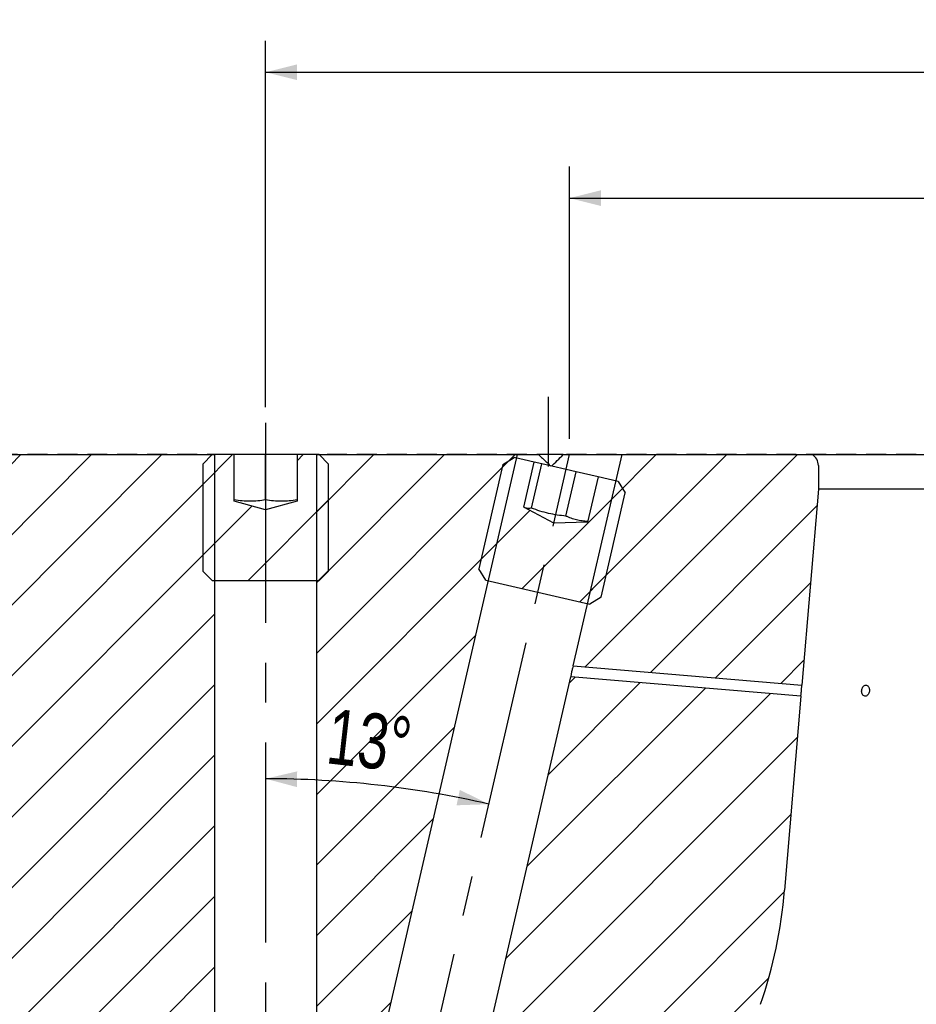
# Model space of a CAD drawing. Header units: millimetres. Extents: x 8 to 862, y 8 to 585.
# Tile 43 of 84: x 291 to 348, y 395 to 457. Entities that reach past the tile are written whole.
import ezdxf

# ---------------------------------------------------------------- set-up
doc = ezdxf.new("R2010")
doc.units = ezdxf.units.MM
doc.linetypes.add('CENTERX2', pattern=[20.32, 12.7, -2.54, 2.54, -2.54])
doc.linetypes.add('HIDDEN', pattern=[1.905, 1.27, -0.635])
for name, color, linetype in [('CENTERLINE', 4, 'CENTERX2'), ('DIMENSIONS', 2, 'Continuous'), ('HATCH', 3, 'Continuous'), ('HIDDEN', 3, 'HIDDEN')]:
    doc.layers.add(name, color=color, linetype=linetype)
doc.layers.add('OUTLINE', color=7, linetype='Continuous', lineweight=25)
doc.styles.add('SLDTEXTSTYLE0', font='TXT', dxfattribs={"width": 0.75})
doc.dimstyles.new('SLDDIMSTYLE1', dxfattribs={"dimtxt": 3.5, "dimasz": 2, "dimexe": 0, "dimexo": 0.0625, "dimgap": 0.875, "dimtad": 1, "dimdec": 0, "dimrnd": 1e-09, "dimzin": 12, "dimdsep": 46, "dimtxsty": 'SLDTEXTSTYLE0', "dimsah": 1, "dimcen": 0.09, "dimadec": 0, "dimazin": 3, "dimtfac": 1, "dimtdec": 0, "dimtofl": 0, "dimtmove": 0, "dimatfit": 3, "dimfxl": 0, "dimfrac": 2, "dimtolj": 1, "dimtzin": 12, "dimarcsym": 0})
doc.dimstyles.new('SLDDIMSTYLE2', dxfattribs={"dimtxt": 3.5, "dimasz": 2, "dimexe": 0, "dimexo": 0.0625, "dimgap": 0.875, "dimtad": 1, "dimrnd": 1e-09, "dimzin": 12, "dimdsep": 46, "dimtxsty": 'SLDTEXTSTYLE0', "dimsah": 1, "dimcen": 0.09, "dimadec": 0, "dimazin": 3, "dimtfac": 1, "dimtofl": 0, "dimtmove": 0, "dimatfit": 3, "dimfxl": 0, "dimfrac": 2, "dimtolj": 1, "dimtzin": 12, "dimarcsym": 0})
doc.dimstyles.new('SLDDIMSTYLE4', dxfattribs={"dimtxt": 3.5, "dimasz": 2, "dimexe": 0, "dimexo": 0.0625, "dimgap": 0.875, "dimtad": 1, "dimrnd": 1e-09, "dimzin": 12, "dimdsep": 46, "dimtxsty": 'SLDTEXTSTYLE0', "dimsah": 1, "dimcen": 0.09, "dimadec": 0, "dimazin": 3, "dimtol": 1, "dimtp": 0.1, "dimtfac": 1, "dimtofl": 0, "dimtmove": 0, "dimatfit": 3, "dimfxl": 0, "dimfrac": 2, "dimtolj": 1, "dimarcsym": 0})
doc.dimstyles.new('SLDDIMSTYLE8', dxfattribs={"dimtxt": 3.5, "dimasz": 2, "dimexe": 0, "dimexo": 0.0625, "dimgap": 0.875, "dimtad": 1, "dimdec": 4, "dimzin": 12, "dimdsep": 46, "dimtxsty": 'SLDTEXTSTYLE0', "dimsah": 1, "dimcen": 0.09, "dimazin": 3, "dimtfac": 1, "dimtofl": 0, "dimtmove": 0, "dimatfit": 3, "dimfxl": 0, "dimfrac": 2, "dimtolj": 1, "dimtzin": 12, "dimarcsym": 0})

# ---------------------------------------------------------------- blocks, each defined once
blk = doc.blocks.new('_D_1')
at = {"layer": 'DIMENSIONS'}
for p, q in [((325.54, 430.833), (325.54, 448.141)), ((382.878, 430.833), (382.878, 448.141)), ((325.54, 446.141), (382.878, 446.141))]:
    blk.add_line(p, q, dxfattribs=at)
for points in [[(325.54, 446.141), (327.54, 445.641), (327.54, 446.641)], [(382.878, 446.141), (380.878, 446.641), (380.878, 445.641)]]:
    blk.add_solid(points, dxfattribs=at)
at = {"layer": 'DIMENSIONS', "char_height": 3.5, "attachment_point": 1, "style": 'SLDTEXTSTYLE0'}
for s, insert in [('%%c', (348.986, 450.653)), ('57', (354.261, 450.653))]:
    blk.add_mtext(s, dxfattribs=dict(at, insert=insert))
blk = doc.blocks.new('_D_2')
at = {"layer": 'DIMENSIONS'}
for p, q in [((270.209, 427.833), (270.209, 472.141)), ((438.209, 427.833), (438.209, 472.141)), ((270.209, 470.141), (438.209, 470.141))]:
    blk.add_line(p, q, dxfattribs=at)
for points in [[(270.209, 470.141), (272.209, 469.641), (272.209, 470.641)], [(438.209, 470.141), (436.209, 470.641), (436.209, 469.641)]]:
    blk.add_solid(points, dxfattribs=at)
at = {"layer": 'DIMENSIONS', "char_height": 3.5, "attachment_point": 1, "style": 'SLDTEXTSTYLE0'}
for s, insert in [('%%c', (347.693, 474.653)), ('168', (352.967, 474.653))]:
    blk.add_mtext(s, dxfattribs=dict(at, insert=insert))
blk = doc.blocks.new('_D_11')
at = {"layer": 'DIMENSIONS'}
for p, q in [((306.209, 432.851), (306.209, 456.141)), ((402.209, 430.833), (402.209, 456.141)), ((306.209, 454.141), (402.209, 454.141))]:
    blk.add_line(p, q, dxfattribs=at)
for points in [[(306.209, 454.141), (308.209, 453.641), (308.209, 454.641)], [(402.209, 454.141), (400.209, 454.641), (400.209, 453.641)]]:
    blk.add_solid(points, dxfattribs=at)
at = {"layer": 'DIMENSIONS', "char_height": 3.5, "attachment_point": 1, "style": 'SLDTEXTSTYLE0'}
for s, insert in [('%%c', (348.984, 458.653)), ('96', (354.262, 458.706))]:
    blk.add_mtext(s, dxfattribs=dict(at, insert=insert))
blk = doc.blocks.new('_D_12')
at = {"layer": 'DIMENSIONS'}
blk.add_arc((306.209, 346.101), 63.133, 77, 90, dxfattribs=at)
for points in [[(306.209, 409.234), (308.201, 408.702), (308.217, 409.702)], [(320.411, 407.616), (318.56, 408.524), (318.35, 407.546)]]:
    blk.add_solid(points, dxfattribs=at)
at = {"layer": 'DIMENSIONS', "insert": (310.37, 413.709), "char_height": 3.5, "attachment_point": 1, "rotation": 353.5, "style": 'SLDTEXTSTYLE0'}
blk.add_mtext('13°', dxfattribs=at)
blk = doc.blocks.new('_D_29')
at = {"layer": 'DIMENSIONS'}
for p, q in [((289.259, 411.833), (289.259, 464.141)), ((419.159, 411.833), (419.159, 464.141)), ((289.259, 462.141), (419.159, 462.141))]:
    blk.add_line(p, q, dxfattribs=at)
for points in [[(289.259, 462.141), (291.259, 461.641), (291.259, 462.641)], [(419.159, 462.141), (417.159, 462.641), (417.159, 461.641)]]:
    blk.add_solid(points, dxfattribs=at)
at = {"layer": 'DIMENSIONS', "attachment_point": 1, "style": 'SLDTEXTSTYLE0'}
for s, insert, char_height in [('0,10', (360.903, 469.609), 2.5), ('+', (358.885, 469.609), 2.5), ('%%c', (341.054, 466.653), 3.5), ('129,9', (346.328, 466.653), 3.5), ('0', (360.903, 465.641), 2.5)]:
    blk.add_mtext(s, dxfattribs=dict(at, insert=insert, char_height=char_height))

msp = doc.modelspace()

# ---------------------------------------------------------------- hatches: boundary and pattern name
at = {"layer": 'HATCH'}
h = msp.add_hatch(dxfattribs=at)
h.set_pattern_fill('ANSI31', color=256, angle=3e-322, style=0)
edge = h.paths.add_edge_path(flags=0)
edge.add_line((289.25884, 346.13342), (279.08752, 335.9621))
edge.add_arc((281.20884, 333.84078), 3, 135, 180)
edge.add_line((278.20884, 333.84078), (278.20884, 284.73342))
edge.add_line((278.20884, 284.73342), (284.05884, 284.73342))
edge.add_line((284.05884, 284.73342), (284.05884, 278.53342))
edge.add_line((284.05884, 278.53342), (297.05884, 278.53342))
edge.add_line((297.05884, 278.53342), (299.10177, 275.13342))
edge.add_line((299.10177, 275.13342), (297.05884, 271.73342))
edge.add_line((297.05884, 271.73342), (284.05884, 271.73342))
edge.add_line((284.05884, 271.73342), (284.05884, 204.63342))
edge.add_line((284.05884, 204.63342), (278.20884, 204.63342))
edge.add_line((278.20884, 204.63342), (278.20884, 176.08726))
edge.add_arc((281.20884, 176.08726), 3, 180, 270)
edge.add_line((281.20884, 173.08726), (302.95884, 173.08726))
edge.add_line((302.95884, 173.08726), (302.95884, 429.83342))
edge.add_line((302.95884, 429.83342), (289.25884, 429.83342))
edge.add_line((289.25884, 429.83342), (289.25884, 410.83342))
edge.add_line((289.25884, 410.83342), (289.25884, 346.13342))
h = msp.add_hatch(dxfattribs=at)
h.set_pattern_fill('ANSI31', color=256, style=0)
h.paths.add_polyline_path([(310.20884, 422.43342), (310.20884, 429.23342), (309.60884, 429.83342), (308.20884, 429.83342), (308.20884, 426.86932), (306.20884, 426.33342), (304.20884, 426.86932), (304.20884, 429.83342), (302.80884, 429.83342), (302.20884, 429.23342), (302.20884, 422.43342), (302.80884, 421.83342), (309.60884, 421.83342)], flags=0)
h = msp.add_hatch(dxfattribs=at)
h.set_pattern_fill('ANSI31', color=256, angle=3e-322, style=0)
h.paths.add_polyline_path([(309.45884, 429.83342), (309.45884, 374.62561), (322.20457, 429.83342)], flags=0)
h = msp.add_hatch(dxfattribs=at)
h.set_pattern_fill('ANSI31', color=256, style=0)
h.paths.add_polyline_path([(327.55354, 420.77314), (329.08321, 427.39886), (328.63356, 428.11845), (327.35112, 428.41453), (326.68939, 425.54828), (324.53337, 425.47299), (322.62856, 426.4858), (323.29028, 429.35204), (322.00784, 429.64812), (321.28825, 429.19847), (319.75858, 422.57275), (320.20823, 421.85316), (326.83395, 420.32349)], flags=0)
h = msp.add_hatch(dxfattribs=at)
h.set_pattern_fill('ANSI31', color=256, angle=3e-322, style=0)
edge = h.paths.add_edge_path(flags=0)
edge.add_line((340.96342, 429.83342), (328.87554, 429.83342))
edge.add_line((328.87554, 429.83342), (325.7759, 416.40741))
edge.add_line((325.7759, 416.40741), (340.30774, 415.18218))
edge.add_line((340.30774, 415.18218), (341.35884, 427.64876))
edge.add_line((341.35884, 427.64876), (341.35884, 429.14326))
edge.add_arc((340.55884, 429.14326), 0.8, 0, 59.6203388)
h = msp.add_hatch(dxfattribs=at)
h.set_pattern_fill('ANSI31', color=256, angle=3e-322, style=0)
edge = h.paths.add_edge_path(flags=0)
edge.add_line((340.24893, 414.48466), (325.61682, 415.71834))
edge.add_line((325.61682, 415.71834), (318.92745, 386.7435))
edge.add_line((318.92745, 386.7435), (335.48393, 385.13172))
edge.add_arc((380.47712, 380.14876), 45.26828, 160.9875094, 173.6802919, ccw=False)
edge.add_arc((309.31491, 404.66923), 30, 340.9875094, 355.1805779)
edge.add_line((339.20884, 402.14876), (340.24893, 414.48466))

# ---------------------------------------------------------------- linework, layer by layer
at = {"layer": 'CENTERLINE'}
for p, q in [((324.20884, 429.08342), (324.20884, 433.50991)), ((306.20884, 431.85122), (306.20884, 171.35527)), ((306.20884, 346.10073), (325.54005, 429.83342))]:
    msp.add_line(p, q, dxfattribs=at)
at = {"layer": 'HIDDEN'}
msp.add_line((435.20884, 429.83342), (273.20884, 429.83342), dxfattribs=at)
msp.add_line((435.20884, 429.83342), (273.20884, 429.83342), dxfattribs=at)
at = {"layer": 'OUTLINE'}
for p, q in [((289.25884, 429.83342), (302.95884, 429.83342)), ((302.20884, 429.23341), (302.80884, 429.83342)), ((304.20884, 429.83342), (302.80884, 429.83342)), ((302.95884, 429.83342), (302.95884, 173.08726)), ((304.20884, 426.86931), (304.20884, 429.83342)), ((306.20884, 429.83342), (304.20884, 429.83342)), ((306.20884, 426.95222), (306.20884, 429.83342)), ((308.20884, 429.83342), (306.20884, 429.83342)), ((309.60884, 429.83342), (308.20884, 429.83342)), ((308.20884, 429.83342), (308.20884, 426.86931)), ((309.45884, 374.62561), (309.45884, 429.83342)), ((322.20457, 429.83342), (309.45884, 374.62561)), ((309.45884, 429.83342), (322.20457, 429.83342)), ((309.60884, 429.83342), (310.20884, 429.23341)), ((321.28825, 429.19847), (322.00784, 429.64813)), ((323.29028, 429.35204), (322.00784, 429.64813)), ((322.20457, 429.83342), (323.57093, 429.83342)), ((322.62856, 426.4858), (323.29028, 429.35204)), ((323.76625, 429.24216), (323.29028, 429.35204)), ((325.13402, 429.83342), (323.57093, 429.83342)), ((325.13731, 429.83342), (328.87554, 429.83342)), ((325.7759, 416.40742), (328.87554, 429.83342)), ((328.87554, 429.83342), (340.96342, 429.83342)), ((340.96342, 429.83342), (354.20884, 429.83342)), ((302.20884, 429.23341), (302.20884, 422.43342)), ((310.20884, 422.43342), (310.20884, 429.23341)), ((321.28825, 429.19847), (319.75858, 422.57276)), ((323.11813, 426.43481), (323.76625, 429.24216)), ((325.95251, 428.73743), (323.76625, 429.24216)), ((325.30438, 425.93006), (325.95251, 428.73743)), ((327.35112, 428.41453), (325.95251, 428.73743)), ((341.35884, 429.14326), (341.35884, 427.64876)), ((327.35112, 428.41453), (326.68939, 425.54828)), ((328.63356, 428.11845), (327.35112, 428.41453)), ((328.63356, 428.11845), (329.08321, 427.39885)), ((341.35884, 427.64876), (340.30774, 415.18218)), ((354.20884, 427.64876), (341.35884, 427.64876)), ((306.20884, 426.33342), (304.20884, 426.86931)), ((308.20884, 426.86931), (306.20884, 426.33342)), ((327.55354, 420.77314), (329.08321, 427.39885)), ((324.53337, 425.47298), (322.62856, 426.4858)), ((326.68939, 425.54828), (324.53337, 425.47298)), ((320.20823, 421.85316), (319.75858, 422.57276)), ((302.80884, 421.83342), (302.20884, 422.43342)), ((302.80884, 421.83342), (309.60884, 421.83342)), ((310.20884, 422.43342), (309.60884, 421.83342)), ((320.20823, 421.85316), (326.83395, 420.32349)), ((327.55354, 420.77314), (326.83395, 420.32349)), ((325.7759, 416.40742), (340.30774, 415.18218)), ((318.92745, 386.7435), (325.61682, 415.71834)), ((340.24893, 414.48466), (325.61682, 415.71834)), ((340.24893, 414.48466), (339.20884, 402.14876))]:
    msp.add_line(p, q, dxfattribs=at)
for centre, radius, start, end in [((340.55884, 429.14326), 0.8, 0, 59.6203388), ((309.31491, 404.66923), 30, 340.9875094, 355.1805779)]:
    msp.add_arc(centre, radius, start, end, dxfattribs=at)
for points, knots in [([(323.57093, 429.83342), (323.63307, 429.77596), (323.75733, 429.66105), (323.95475, 429.47655), (324.14976, 429.29291), (324.28132, 429.1675), (324.34258, 429.10911)], [0, 0, 0, 0, 0.25536133, 0.51073239, 0.77216068, 1, 1, 1, 1]), ([(324.38572, 429.09914), (324.50788, 429.21785), (324.75792, 429.46084), (325.00893, 429.70734), (325.13731, 429.83342)], [0, 0, 0, 0, 0.4885431, 1, 1, 1, 1]), ([(306.20884, 426.95222), (306.04434, 426.92958), (305.71539, 426.88431), (305.21526, 426.86211), (304.71186, 426.8832), (304.37653, 426.92921), (304.20884, 426.95222)], [0, 0, 0, 0, 0.24764624, 0.49520994, 0.74756116, 1, 1, 1, 1]), ([(308.20884, 426.95222), (308.04434, 426.92958), (307.71539, 426.88431), (307.21527, 426.86211), (306.71186, 426.8832), (306.37653, 426.92921), (306.20884, 426.95222)], [0, 0, 0, 0, 0.24764624, 0.49521014, 0.74756116, 1, 1, 1, 1]), ([(323.11813, 426.43481), (323.07489, 426.42666), (322.98843, 426.41036), (322.86324, 426.41041), (322.74243, 426.4327), (322.66651, 426.4681), (322.62856, 426.4858)], [0, 0, 0, 0, 0.24866855, 0.49729683, 0.74864163, 1, 1, 1, 1]), ([(325.30438, 425.93006), (325.11946, 425.94953), (324.7497, 425.98845), (324.198, 426.093), (323.65246, 426.2406), (323.29626, 426.37006), (323.11813, 426.43481)], [0, 0, 0, 0, 0.24764546, 0.49520907, 0.74756072, 1, 1, 1, 1]), ([(326.69729, 425.58252), (326.63346, 425.58625), (326.45188, 425.59684), (326.15557, 425.64428), (325.81156, 425.73204), (325.52842, 425.83299), (325.36138, 425.90536), (325.30438, 425.93006)], [0, 0, 0, 0, 0.132253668, 0.376210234, 0.623900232, 0.871635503, 1, 1, 1, 1]), ([(325.7759, 416.40742), (325.77464, 416.40378), (325.77212, 416.39652), (325.75319, 416.34003), (325.72705, 416.25592), (325.69706, 416.14817), (325.66864, 416.02934), (325.64568, 415.91414), (325.62971, 415.81653), (325.62034, 415.74771), (325.6171, 415.7207), (325.61688, 415.71882), (325.61682, 415.71834)], [0, 0, 0, 0, 0.10459542, 0.20912937, 0.31537169, 0.4243024, 0.53412066, 0.64281895, 0.75000382, 0.85650209, 0.96300894, 1, 1, 1, 1]), ([(340.24893, 414.48466), (340.24906, 414.48592), (340.24945, 414.48941), (340.25295, 414.52155), (340.25933, 414.58232), (340.26762, 414.66484), (340.2781, 414.77782), (340.28812, 414.89716), (340.29657, 415.00931), (340.30282, 415.10171), (340.30665, 415.16369), (340.3077, 415.18155), (340.30773, 415.18212), (340.30774, 415.18218)], [0, 0, 0, 0, 0.06115415, 0.1684586, 0.2358617, 0.34320299, 0.45055096, 0.5578687, 0.66517078, 0.77249339, 0.87984181, 0.98718461, 1, 1, 1, 1]), ([(344.5471, 414.6258), (344.56377, 414.65958), (344.59712, 414.72715), (344.61427, 414.84677), (344.60376, 414.96325), (344.56498, 415.06558), (344.50312, 415.14162), (344.42536, 415.18288), (344.34076, 415.18468), (344.25886, 415.14679), (344.18866, 415.07354), (344.13772, 414.97319), (344.11146, 414.85711), (344.11269, 414.73841), (344.14133, 414.63047), (344.19443, 414.54539), (344.26635, 414.49274), (344.34938, 414.47836), (344.4338, 414.50421), (344.50191, 414.55829), (344.53451, 414.607), (344.5471, 414.6258)], [0, 0, 0, 0, 0.05368037, 0.10736379, 0.16103691, 0.21471128, 0.26840094, 0.32209383, 0.37577472, 0.4294458, 0.48312492, 0.53681601, 0.59050818, 0.64418391, 0.69785432, 0.75153887, 0.80523365, 0.85891921, 0.91259134, 0.96626588, 1, 1, 1, 1])]:
    msp.add_open_spline(points, degree=3, knots=knots, dxfattribs=at)

# ---------------------------------------------------------------- dimensions: what is measured, and where the dimension line sits
at = {"layer": 'DIMENSIONS'}
for base, p1, p2, dimstyle, picture, middle in [((438.20884, 470.14116), (270.20884, 426.83342), (438.20884, 426.83342), 'SLDDIMSTYLE2', '_D_2', (354.20884, 470.14116)), ((419.15884, 462.14116), (289.25884, 410.83342), (419.15884, 410.83342), 'SLDDIMSTYLE4', '_D_29', (354.20884, 462.14116)), ((402.20884, 454.14116), (306.20884, 431.85122), (402.20884, 429.83342), 'SLDDIMSTYLE2', '_D_11', (354.20884, 454.14116)), ((382.87763, 446.14116), (325.54005, 429.83342), (382.87763, 429.83342), 'SLDDIMSTYLE1', '_D_1', (354.20884, 446.14116))]:
    dim = msp.add_linear_dim(base=base, p1=p1, p2=p2, text='%%c<>', dimstyle=dimstyle, dxfattribs=at)
    dim.commit()
    dim.dimension.update_dxf_attribs({"geometry": picture, "text_midpoint": middle, "dimtype": 160})
dim = msp.add_angular_dim_2l(base=(313.35573, 408.82819), line1=((306.20884, 346.10073), (325.54005, 429.83342)), line2=((306.20884, 431.85122), (306.20884, 171.35527)), dimstyle='SLDDIMSTYLE8', dxfattribs=at)
dim.commit()
dim.dimension.update_dxf_attribs({"geometry": '_D_12', "text_midpoint": (313.35573, 408.82819), "dimtype": 162})

doc.saveas('drawing.dxf')
